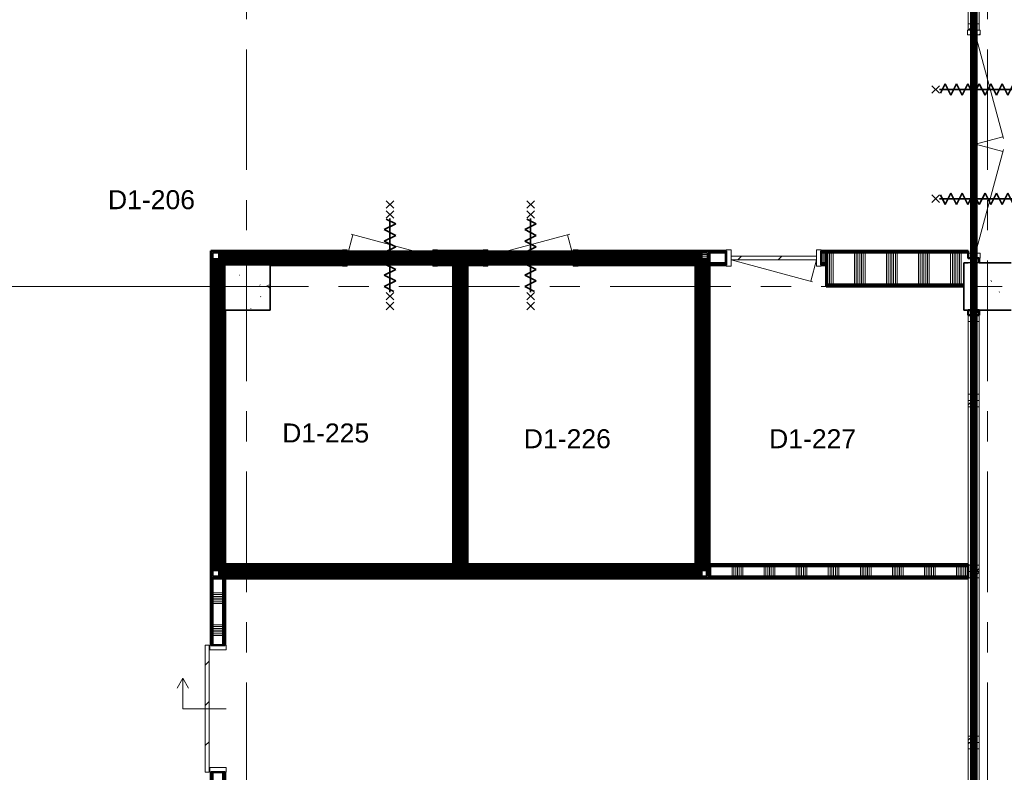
# Model space of a CAD drawing. Extents: x -2538 to 83400, y -8040 to 61900.
# Tile 97 of 105: x 67812 to 78177, y 33885 to 41810. Entities that reach past the tile are written whole.
import ezdxf

# ---------------------------------------------------------------- set-up
doc = ezdxf.new("R2010")
doc.units = 0
doc.header["$LTSCALE"] = 100
for name, pattern in [('SCHEIDING_BRANDWEREND30', [4, 0.8, -2.4, 0.8]), ('SCHEIDING_BRANDWEREND60', [3.2, 0.8, -1.6, 0.8]), ('stramien', [22.225, 12.7, -3.175, 3.175, -3.175])]:
    doc.linetypes.add(name, pattern=pattern)
for name, color, linetype, lineweight in [('00---0--FM-RUIMTENR', 7, 'Continuous', 18), ('BA20----_WANDEN', 14, 'Continuous', 50), ('BL$1A---_ALGEMEEN', 7, 'Continuous', 18), ('BL$7A---_STRAMIEN', 7, 'Continuous', 18), ('BL$8F---_HID-WAND', 7, 'Continuous', 18), ('BL20----_WANDEN', 7, 'Continuous', 25), ('BL28----_CONSTRUCTIES', 4, 'Continuous', 18), ('BL30----_BRANDSYMBOLEN', 14, 'Continuous', 35), ('BL30----_KOZIJNEN', 14, 'Continuous', 25), ('BL40----_BRANDWERENDESCHEIDING_30MIN', 10, 'SCHEIDING_BRANDWEREND30', 80), ('BL40----_BRANDWERENDESCHEIDING_60MIN', 84, 'SCHEIDING_BRANDWEREND60', 158)]:
    doc.layers.add(name, color=color, linetype=linetype, lineweight=lineweight)
doc.styles.add('Arial', font='arial.ttf', dxfattribs={"height": 200})
pattern_1 = [(50, (1253.4, 5927.3), (728.7365, -63.756), [76.2, -838.2]), (355, (1253.4, 5927.3), (-140.9716, 764.2276), [60.96, -670.56]), (100.451, (1314.1, 5922), (587.77, 700.467), [64.76, -712.36]), (46.184, (1253.4, 6130.5), (1084.316, -168.171), [114.3, -1257.3]), (96.636, (1343.8, 6116.5), (949.61, 989.71), [97.14, -1068.54]), (351.184, (1253.4, 6130.5), (949.62, 989.701), [91.44, -1005.84]), (21, (1355, 6079.7), (606.458, -409.0606), [76.2, -838.2]), (326, (1355, 6079.7), (247.2083, 736.753), [60.96, -670.56]), (71.451, (1405.5, 6045.6), (853.668, 327.6855), [64.76, -712.36]), (37.5, (1253.4, 5927.32), (12.3547, 338.2201), [3.353, -659.079, 3.353, -677.367, -673.1]), (37.5, (1253.4, 5927.32), (12.3547, 338.2201), [-1343.152, 3.353, -669.747]), (7.5, (1253.4, 5927.32), (267.2789, 400.7221), [3.353, -384.759, 3.353, -643.839, -256.54]), (7.5, (1253.4, 5927.32), (267.2789, 400.7221), [-1035.304, 3.353, -253.187]), (327.5, (1026.82, 5927.32), (542.3633, -22.91534), [3.353, -250.647, 3.353, -789.127, -1051.56]), (327.5, (1026.82, 5927.32), (542.3633, -22.91534), [-1046.48, 3.353, -1048.207]), (317.5, (925.22, 5927.3), (592.517, 101.707), [3.353, -326.847, 3.353, -522.935, -746.76]), (317.5, (925.22, 5927.3), (592.517, 101.707), [-856.488, 3.353, -743.407])]
pattern_2 = [(270, (72250, 36075), (500, 2e-12), []), (270, (72200, 36075), (500, 2e-12), []), (270, (72150, 36075), (500, 2e-12), []), (270, (72100, 36075), (500, 2e-12), [])]
pattern_3 = [(180, (69975, 37925), (6e-13, -500), []), (180, (69975, 37975), (6e-13, -500), []), (180, (69975, 38025), (6e-13, -500), []), (180, (69975, 38075), (6e-13, -500), [])]
pattern_4 = [(2e-13, (72375, 37450), (-1e-12, 500), []), (2e-13, (72375, 37400), (-1e-12, 500), []), (2e-13, (72375, 37350), (-1e-12, 500), []), (2e-13, (72375, 37300), (-1e-12, 500), [])]
pattern_5 = [(2e-13, (74925, 37525), (-1e-12, 500), []), (2e-13, (74925, 37475), (-1e-12, 500), []), (2e-13, (74925, 37425), (-1e-12, 500), []), (2e-13, (74925, 37375), (-1e-12, 500), [])]
pattern_6 = [(270, (72250, 39375), (500, 2e-12), []), (270, (72200, 39375), (500, 2e-12), []), (270, (72150, 39375), (500, 2e-12), []), (270, (72100, 39375), (500, 2e-12), [])]
pattern_7 = [(270, (76849, 39375), (500, 2e-12), []), (270, (76799, 39375), (500, 2e-12), []), (270, (76749, 39375), (500, 2e-12), []), (270, (76699, 39375), (500, 2e-12), [])]
pattern_8 = [(180, (69975, 23375), (6e-13, -500), []), (180, (69975, 23425), (6e-13, -500), []), (180, (69975, 23475), (6e-13, -500), []), (180, (69975, 23525), (6e-13, -500), [])]
pattern_9 = [(270, (76236.5, 36075), (500, 2e-12), []), (270, (76186.5, 36075), (500, 2e-12), []), (270, (76136.5, 36075), (500, 2e-12), []), (270, (76086.5, 36075), (500, 2e-12), [])]

# ---------------------------------------------------------------- blocks, each defined once
blk = doc.blocks.new('32_DR_AMC_s_dubbele deur met bovenpaneel_dt5 - 2400x2700_wbdbo30-2935296-1')
at = {"layer": 'BL30----_KOZIJNEN', "lineweight": 18}
h = blk.add_hatch(dxfattribs=at)
h.set_pattern_fill('FP_421', color=256, style=0, pattern_type=2)
h.set_pattern_definition([(135, (34692.7, -76601.6), (-500, -500), []), (135, (34692.7, -76431.6), (-500, -500), []), (135, (34692.7, -76421.6), (-500, -500), []), (135, (34692.7, -76411.6), (-500, -500), []), (135, (34692.7, -76401.6), (-500, -500), []), (135, (34692.7, -76391.6), (-500, -500), []), (135, (34692.7, -76381.6), (-500, -500), []), (135, (34692.7, -76371.6), (-500, -500), [])])
h.paths.add_polyline_path([(1320, 4), (1320, 67), (1270, 67), (1270, -67), (1320, -67)], flags=0)
h.paths.add_polyline_path([(-1030, 67), (-1080, 67), (-1080, -67), (-1030, -67)], flags=0)
h = blk.add_hatch(dxfattribs=at)
h.set_pattern_fill('FP_420', color=256, style=0, pattern_type=2)
h.set_pattern_definition([(135, (34692.68, -76601.6), (-212.132, -212.132), [])])
h.paths.add_polyline_path([(120, 20), (40, 20), (40, -20), (120, -20)], flags=0)
h.paths.add_polyline_path([(-950, -20), (-950, 20), (-1030, 20), (-1030, -20)], flags=0)
at = {"layer": 'BL30----_BRANDSYMBOLEN'}
for p, q in [((-415, 499), (-495, 419)), ((-495, 499), (-415, 419)), ((-455, 416), (-455, -359)), ((-455, 416), (-455, -359)), ((655, 499), (735, 419)), ((735, 499), (655, 419)), ((695, 416), (695, -359)), ((695, 416), (695, -359)), ((-515, 299), (-395, 359)), ((-395, 359), (-495, 409)), ((635, 359), (735, 409)), ((755, 299), (635, 359)), ((-395, 239), (-515, 299)), ((-515, 179), (-395, 239)), ((635, 239), (755, 299)), ((755, 179), (635, 239)), ((-395, 119), (-515, 179)), ((-515, 59), (-395, 119)), ((635, 119), (755, 179)), ((755, 59), (635, 119)), ((-395, -1), (-515, 59)), ((635, -1), (755, 59)), ((-515, -61), (-395, -1)), ((-395, -121), (-515, -61)), ((755, -61), (635, -1)), ((635, -121), (755, -61)), ((-515, -181), (-395, -121)), ((-395, -241), (-515, -181)), ((755, -181), (635, -121)), ((635, -241), (755, -181)), ((-515, -301), (-395, -241)), ((-415, -351), (-515, -301)), ((755, -301), (635, -241)), ((655, -351), (755, -301)), ((-495, -361), (-415, -441)), ((-415, -361), (-495, -441)), ((735, -361), (655, -441)), ((655, -361), (735, -441))]:
    blk.add_line(p, q, dxfattribs=at)
at = {"layer": 'BL30----_KOZIJNEN', "lineweight": 18}
for p, q in [((-1030, 20), (62, 313)), ((1270, 20), (178, 313)), ((120, 20), (43, 307)), ((120, 20), (197, 307)), ((-1080, 67), (-1080, -67)), ((-1030, 67), (-1080, 67)), ((-1030, -67), (-1030, 67)), ((-950, 20), (-1030, 20)), ((-1030, 20), (-1030, -20)), ((-950, -20), (-950, 20)), ((-950, 20), (40, 20)), ((40, 3), (-950, 3)), ((-950, 3), (-950, -3)), ((120, 20), (40, 20)), ((40, 20), (40, -20)), ((40, -3), (40, 3)), ((120, -20), (120, 20)), ((200, 20), (120, 20)), ((120, 20), (120, -20)), ((200, -20), (200, 20)), ((200, 20), (1190, 20)), ((1190, 3), (200, 3)), ((200, 3), (200, -3)), ((1270, 20), (1190, 20)), ((1190, 20), (1190, -20)), ((1190, -3), (1190, 3)), ((1320, 67), (1270, 67)), ((1270, 67), (1270, -67)), ((1270, -20), (1270, 20)), ((1320, -67), (1320, 67)), ((-1080, -67), (-1030, -67)), ((-1030, -20), (-950, -20)), ((-950, -3), (40, -3)), ((40, -20), (-950, -20)), ((40, -20), (120, -20)), ((120, -20), (200, -20)), ((200, -3), (1190, -3)), ((1190, -20), (200, -20)), ((1190, -20), (1270, -20)), ((1270, -67), (1320, -67))]:
    blk.add_line(p, q, dxfattribs=at)
blk = doc.blocks.new('32_WN_AMC_h_raam met bovenlicht - 900x2700 bovenlicht 2014_wbdbo30-V82-1')
at = {"layer": 'BL30----_KOZIJNEN', "lineweight": 18}
h = blk.add_hatch(dxfattribs=at)
h.set_pattern_fill('FP_423', color=256, style=0, pattern_type=2)
h.set_pattern_definition([(315, (-36222.68, 76601.61), (91.92388, 91.92388), [])])
h.paths.add_polyline_path([(-450, -57), (-383, -57), (-383, 57), (-450, 57)], flags=0)
h.paths.add_polyline_path([(383, -4), (383, -57), (450, -57), (450, 57), (383, 57)], flags=0)
for p, q in [((-450, 57), (-450, -57)), ((-383, 57), (-450, 57)), ((-383, -57), (-383, 57)), ((-225, 57), (-383, 57)), ((383, 57), (-75, 57)), ((450, 57), (383, 57)), ((383, 57), (383, -57)), ((450, -57), (450, 57)), ((-450, -57), (-383, -57)), ((-383, -57), (383, -57)), ((383, -57), (450, -57))]:
    blk.add_line(p, q, dxfattribs=at)
at = {"layer": 'BL30----_KOZIJNEN'}
for p, q in [((383, 3), (-383, 3)), ((-383, 3), (-383, -3)), ((383, -3), (383, 3)), ((-383, -3), (383, -3))]:
    blk.add_line(p, q, dxfattribs=at)
blk = doc.blocks.new('32_DR_AMC_s_enkele deur_L_dt1 - 1000x2160-V83-1')
at = {"layer": 'BL30----_KOZIJNEN', "lineweight": 18}
h = blk.add_hatch(dxfattribs=at)
h.set_pattern_fill('FP_424', color=256, style=0, pattern_type=2)
h.set_pattern_definition([(225, (74496.6, 33372.68), (212.132, -212.132), [])])
h.paths.add_polyline_path([(-450, 20), (-450, -20), (450, -20), (450, 20), (447, 20)], flags=0)
for p, q in [((-450, 20), (-390, 245)), ((450, 20), (-409, 250)), ((-450, 85), (-500, 85)), ((-500, 85), (-500, -85)), ((-450, -85), (-450, 85)), ((450, 20), (-450, 20)), ((-450, 20), (-450, -20)), ((500, 85), (450, 85)), ((450, 85), (450, -85)), ((450, -20), (450, 20)), ((500, -85), (500, 85)), ((-500, -85), (-450, -85)), ((-450, -20), (450, -20)), ((450, -85), (500, -85))]:
    blk.add_line(p, q, dxfattribs=at)
blk = doc.blocks.new('32_DR_AMC_s_enkele deur_L_dt1 - 1000x2160_wbdbo60-2935166-1')
at = {"layer": 'BL30----_KOZIJNEN', "lineweight": 18}
h = blk.add_hatch(dxfattribs=at)
h.set_pattern_fill('FP_425', color=256, style=0, pattern_type=2)
h.set_pattern_definition([(45, (-70456.6, -33372.68), (-212.132, 212.132), [])])
h.paths.add_polyline_path([(450, -20), (450, 20), (-450, 20), (-450, -20), (185, -20)], flags=0)
at = {"layer": 'BL30----_BRANDSYMBOLEN'}
for p, q in [((-40, 604), (40, 524)), ((40, 604), (-40, 524)), ((40, 499), (-40, 419)), ((-40, 499), (40, 419)), ((0, 416), (0, -359)), ((0, 416), (0, -359)), ((-60, 299), (60, 359)), ((60, 359), (-40, 409)), ((60, 239), (-60, 299)), ((-60, 179), (60, 239)), ((60, 119), (-60, 179)), ((-60, 59), (60, 119)), ((60, -1), (-60, 59)), ((-60, -61), (60, -1)), ((60, -121), (-60, -61)), ((-60, -181), (60, -121)), ((60, -241), (-60, -181)), ((-60, -301), (60, -241)), ((40, -351), (-60, -301)), ((-40, -361), (40, -441)), ((40, -361), (-40, -441)), ((-40, -466), (40, -546)), ((40, -466), (-40, -546))]:
    blk.add_line(p, q, dxfattribs=at)
at = {"layer": 'BL30----_KOZIJNEN', "lineweight": 18}
for p, q in [((-450, 20), (-390, 245)), ((450, 20), (-409, 250)), ((-450, 85), (-500, 85)), ((-500, 85), (-500, -85)), ((-450, -85), (-450, 85)), ((450, 20), (-450, 20)), ((-450, 20), (-450, -20)), ((500, 85), (450, 85)), ((450, 85), (450, -85)), ((450, -20), (450, 20)), ((500, -85), (500, 85)), ((-500, -85), (-450, -85)), ((-450, -20), (450, -20)), ((450, -85), (500, -85))]:
    blk.add_line(p, q, dxfattribs=at)
blk = doc.blocks.new('32_DR_AMC_s_enkele deur_R_dt1 - 1000x2160_wbdbo60-V84-1')
at = {"layer": 'BL30----_KOZIJNEN', "lineweight": 18}
h = blk.add_hatch(dxfattribs=at)
h.set_pattern_fill('FP_427', color=256, style=0, pattern_type=2)
h.set_pattern_definition([(45, (-71936.6, -33372.7), (-500, 500), []), (45, (-71766.6, -33372.7), (-500, 500), []), (45, (-71756.6, -33372.7), (-500, 500), []), (45, (-71746.6, -33372.7), (-500, 500), []), (45, (-71736.6, -33372.7), (-500, 500), []), (45, (-71726.6, -33372.7), (-500, 500), []), (45, (-71716.6, -33372.7), (-500, 500), []), (45, (-71706.6, -33372.7), (-500, 500), [])])
h.paths.add_polyline_path([(500, -85), (500, 85), (450, 85), (450, -85)], flags=0)
h.paths.add_polyline_path([(-450, -85), (-450, 85), (-500, 85), (-500, -85)], flags=0)
h = blk.add_hatch(dxfattribs=at)
h.set_pattern_fill('FP_426', color=256, style=0, pattern_type=2)
h.set_pattern_definition([(45, (-71936.6, -33372.68), (-212.132, 212.132), [])])
h.paths.add_polyline_path([(450, -20), (450, 20), (-450, 20), (-450, -20), (409, -20)], flags=0)
at = {"layer": 'BL30----_BRANDSYMBOLEN'}
for p, q in [((-40, 604), (40, 524)), ((40, 604), (-40, 524)), ((40, 499), (-40, 419)), ((-40, 499), (40, 419)), ((0, 416), (0, -359)), ((0, 416), (0, -359)), ((-60, 299), (60, 359)), ((60, 359), (-40, 409)), ((60, 239), (-60, 299)), ((-60, 179), (60, 239)), ((60, 119), (-60, 179)), ((-60, 59), (60, 119)), ((60, -1), (-60, 59)), ((-60, -61), (60, -1)), ((60, -121), (-60, -61)), ((-60, -181), (60, -121)), ((60, -241), (-60, -181)), ((-60, -301), (60, -241)), ((40, -351), (-60, -301)), ((-40, -361), (40, -441)), ((40, -361), (-40, -441)), ((-40, -466), (40, -546)), ((40, -466), (-40, -546))]:
    blk.add_line(p, q, dxfattribs=at)
at = {"layer": 'BL30----_KOZIJNEN', "lineweight": 18}
for p, q in [((-450, 20), (414, 251)), ((450, 20), (390, 245)), ((-450, 85), (-500, 85)), ((-500, 85), (-500, -85)), ((-450, -85), (-450, 85)), ((450, 20), (-450, 20)), ((-450, 20), (-450, -20)), ((500, 85), (450, 85)), ((450, 85), (450, -85)), ((450, -20), (450, 20)), ((500, -85), (500, 85)), ((-500, -85), (-450, -85)), ((-450, -20), (450, -20)), ((450, -85), (500, -85))]:
    blk.add_line(p, q, dxfattribs=at)
blk = doc.blocks.new('32_DR_AMC_s_enkele schuifdeur_dt1 - 1340x2160-2919432-1')
at = {"layer": 'BL30----_KOZIJNEN', "lineweight": 18}
h = blk.add_hatch(dxfattribs=at)
h.set_pattern_fill('FP_434', color=256, style=0, pattern_type=2)
h.set_pattern_definition([(315, (-28302.68, 68646.6), (212.132, 212.132), [])])
h.paths.add_polyline_path([(-345, 95), (995, 95), (995, 135), (-345, 135)], flags=0)
at = {"layer": 'BL$1A---_ALGEMEEN'}
for p, q in [((645, 371), (541, 431)), ((325, -85), (325, 371)), ((325, 371), (645, 371)), ((645, 371), (541, 311))]:
    blk.add_line(p, q, dxfattribs=at)
at = {"layer": 'BL30----_KOZIJNEN', "lineweight": 18}
for p, q in [((995, 135), (-345, 135)), ((-345, 135), (-345, 95)), ((995, 95), (995, 135)), ((-345, 95), (995, 95)), ((-295, 85), (-345, 85)), ((-345, 85), (-345, -85)), ((-295, -85), (-295, 85)), ((995, 85), (945, 85)), ((945, 85), (945, -85)), ((995, -85), (995, 85)), ((-345, -85), (-295, -85)), ((945, -85), (995, -85))]:
    blk.add_line(p, q, dxfattribs=at)
blk = doc.blocks.new('32_WN_AMC_h_raam met bovenlicht - 900x2700 bovenlicht 2014_wbdbo30-V85-1')
at = {"layer": 'BL30----_KOZIJNEN', "lineweight": 18}
h = blk.add_hatch(dxfattribs=at)
h.set_pattern_fill('FP_435', color=256, style=0, pattern_type=2)
h.set_pattern_definition([(135, (32322.68, -76601.61), (-91.92388, -91.92388), [])])
h.paths.add_polyline_path([(450, 57), (383, 57), (383, -57), (450, -57), (450, 4)], flags=0)
h.paths.add_polyline_path([(-383, 57), (-450, 57), (-450, -57), (-383, -57), (-383, 4)], flags=0)
for p, q in [((-450, 57), (-450, -57)), ((-383, 57), (-450, 57)), ((-383, -57), (-383, 57)), ((383, 57), (-383, 57)), ((450, 57), (383, 57)), ((383, 57), (383, -57)), ((450, -57), (450, 57)), ((-450, -57), (-383, -57)), ((-383, -57), (383, -57)), ((383, -57), (450, -57))]:
    blk.add_line(p, q, dxfattribs=at)
at = {"layer": 'BL30----_KOZIJNEN'}
for p, q in [((383, 3), (-383, 3)), ((-383, 3), (-383, -3)), ((383, -3), (383, 3)), ((-383, -3), (383, -3))]:
    blk.add_line(p, q, dxfattribs=at)
blk = doc.blocks.new('32_WN_AMC_h_raam met bovenlicht - 1800x2700 bovenlicht 2014_wbdbo30-2957930-1')
at = {"layer": 'BL30----_KOZIJNEN', "lineweight": 18}
h = blk.add_hatch(dxfattribs=at)
h.set_pattern_fill('FP_436', color=256, style=0, pattern_type=2)
h.set_pattern_definition([(135, (29172.68, -76601.61), (-91.92388, -91.92388), [])])
h.paths.add_polyline_path([(900, -57), (900, 57), (833, 57), (833, -57)], flags=0)
h.paths.add_polyline_path([(-833, -57), (-833, 57), (-900, 57), (-900, -57)], flags=0)
for p, q in [((-900, 57), (-900, -57)), ((-833, 57), (-900, 57)), ((-833, -57), (-833, 57)), ((833, 57), (-833, 57)), ((900, 57), (833, 57)), ((833, 57), (833, -57)), ((900, -57), (900, 57)), ((-900, -57), (-833, -57)), ((-825, -57), (833, -57)), ((833, -57), (900, -57))]:
    blk.add_line(p, q, dxfattribs=at)
at = {"layer": 'BL30----_KOZIJNEN'}
for p, q in [((833, 3), (-833, 3)), ((-833, 3), (-833, -3)), ((833, -3), (833, 3)), ((-833, -3), (833, -3))]:
    blk.add_line(p, q, dxfattribs=at)
blk = doc.blocks.new('32_WN_AMC_h_raam met bovenlicht - 1800x2700 bovenlicht 2014_wbdbo30-V86-1')
at = {"layer": 'BL30----_KOZIJNEN', "lineweight": 18}
h = blk.add_hatch(dxfattribs=at)
h.set_pattern_fill('FP_437', color=256, style=0, pattern_type=2)
h.set_pattern_definition([(135, (30972.68, -76601.61), (-91.92388, -91.92388), [])])
h.paths.add_polyline_path([(900, -57), (900, 57), (833, 57), (833, -57)], flags=0)
h.paths.add_polyline_path([(-833, 57), (-900, 57), (-900, -57), (-833, -57), (-833, 4)], flags=0)
for p, q in [((-900, 57), (-900, -57)), ((-833, 57), (-900, 57)), ((-833, -57), (-833, 57)), ((833, 57), (-833, 57)), ((900, 57), (833, 57)), ((833, 57), (833, -57)), ((900, -57), (900, 57)), ((-900, -57), (-833, -57)), ((-833, -57), (825, -57)), ((833, -57), (900, -57))]:
    blk.add_line(p, q, dxfattribs=at)
at = {"layer": 'BL30----_KOZIJNEN'}
for p, q in [((833, 3), (-833, 3)), ((-833, 3), (-833, -3)), ((833, -3), (833, 3)), ((-833, -3), (833, -3))]:
    blk.add_line(p, q, dxfattribs=at)
blk = doc.blocks.new('32_WN_AMC_h_raam met bovenlicht - 1800x2700 bovenlicht 2014_wbdbo30-V87-1')
at = {"layer": 'BL30----_KOZIJNEN', "lineweight": 18}
h = blk.add_hatch(dxfattribs=at)
h.set_pattern_fill('FP_438', color=256, style=0, pattern_type=2)
h.set_pattern_definition([(135, (27372.68, -76601.61), (-91.92388, -91.92388), [])])
h.paths.add_polyline_path([(900, 57), (833, 57), (833, -57), (900, -57)], flags=0)
h.paths.add_polyline_path([(-833, 4), (-833, 57), (-900, 57), (-900, -57), (-833, -57)], flags=0)
for p, q in [((-900, 57), (-900, -57)), ((-833, 57), (-900, 57)), ((-833, -57), (-833, 57)), ((833, 57), (-833, 57)), ((900, 57), (833, 57)), ((833, 57), (833, -57)), ((900, -57), (900, 57)), ((-900, -57), (-833, -57)), ((-833, -57), (833, -57)), ((833, -57), (900, -57))]:
    blk.add_line(p, q, dxfattribs=at)
at = {"layer": 'BL30----_KOZIJNEN'}
for p, q in [((833, 3), (-833, 3)), ((-833, 3), (-833, -3)), ((833, -3), (833, 3)), ((-833, -3), (833, -3))]:
    blk.add_line(p, q, dxfattribs=at)

msp = doc.modelspace()

# ---------------------------------------------------------------- hatches: boundary and pattern name
at = {"layer": 'BA20----_WANDEN', "lineweight": 18}
h = msp.add_hatch(dxfattribs=at)
h.set_pattern_fill('FP_121', color=256, angle=90, style=0, pattern_type=2)
h.set_pattern_definition(pattern_3)
h.paths.add_polyline_path([(69837.5, 35937.5), (69837.5, 39375), (69825, 39375), (69825, 35937.5)], flags=0)
h = msp.add_hatch(dxfattribs=at)
h.set_pattern_fill('FP_305', color=256, angle=-270, style=0, pattern_type=2)
h.set_pattern_definition(pattern_6)
h.paths.add_polyline_path([(75050, 39362.5), (75062.5, 39362.5), (75062.5, 39375), (73690, 39375), (73690, 39362.5), (74925, 39362.5)], flags=0)
h.paths.add_polyline_path([(72690, 39362.5), (72690, 39375), (72210, 39375), (72210, 39362.5)], flags=0)
h.paths.add_polyline_path([(71210, 39362.5), (71210, 39375), (69837.5, 39375), (69837.5, 39362.5), (69975, 39362.5)], flags=0)
h = msp.add_hatch(dxfattribs=at)
h.set_pattern_fill('FP_121', color=256, angle=90, style=0, pattern_type=2)
h.set_pattern_definition(pattern_3)
h.paths.add_polyline_path([(69850, 35950), (69850, 39362.5), (69837.5, 39362.5), (69837.5, 35950)], flags=0)
h = msp.add_hatch(dxfattribs=at)
h.set_pattern_fill('FP_305', color=256, angle=-270, style=0, pattern_type=2)
h.set_pattern_definition(pattern_6)
h.paths.add_polyline_path([(74950, 39350), (75050, 39351), (75050, 39362.5), (73690, 39362.5), (73690, 39350), (74925, 39350)], flags=0)
h.paths.add_polyline_path([(72690, 39350), (72690, 39362.5), (72210, 39362.5), (72210, 39350)], flags=0)
h.paths.add_polyline_path([(71210, 39350), (71210, 39362.5), (69850, 39362.5), (69850, 39350), (69975, 39350)], flags=0)
h = msp.add_hatch(dxfattribs=at)
h.set_pattern_fill('FP_122', color=256, angle=90, style=0, pattern_type=2)
h.set_pattern_definition([(180, (69975, 37725), (4e-13, -337.5), []), (180, (69975, 37743.75), (4e-13, -337.5), []), (180, (69975, 37762.5), (4e-13, -337.5), []), (180, (69975, 37781.25), (4e-13, -337.5), []), (180, (69975, 37800), (4e-13, -337.5), []), (180, (69975, 37818.75), (4e-13, -337.5), []), (180, (69975, 37837.5), (4e-13, -337.5), [])])
h.paths.add_polyline_path([(69850, 36050), (69950, 36050), (69950, 39350), (69850, 39350), (69850, 36075)], flags=0)
h = msp.add_hatch(dxfattribs=at)
h.set_pattern_fill('FP_306', color=256, angle=-270, style=0, pattern_type=2)
h.set_pattern_definition([(270, (72450, 39375), (337.5, 1e-12), []), (270, (72431.25, 39375), (337.5, 1e-12), []), (270, (72412.5, 39375), (337.5, 1e-12), []), (270, (72393.75, 39375), (337.5, 1e-12), []), (270, (72375, 39375), (337.5, 1e-12), []), (270, (72356.25, 39375), (337.5, 1e-12), []), (270, (72337.5, 39375), (337.5, 1e-12), [])])
h.paths.add_polyline_path([(69950, 39250), (71210, 39250), (71210, 39350), (69950, 39350)], flags=0)
h.paths.add_polyline_path([(74937.5, 39250), (74950, 39250), (74950, 39350), (73690, 39350), (73690, 39250), (74925, 39250)], flags=0)
h.paths.add_polyline_path([(72500, 39250), (72690, 39250), (72690, 39350), (72210, 39350), (72210, 39250), (72400, 39250)], flags=0)
h = msp.add_hatch(dxfattribs=at)
h.set_pattern_fill('FP_304', color=256, angle=90, style=0, pattern_type=2)
h.set_pattern_definition([(2e-13, (74925, 37725), (-9e-13, 337.5), []), (2e-13, (74925, 37706.25), (-9e-13, 337.5), []), (2e-13, (74925, 37687.5), (-9e-13, 337.5), []), (2e-13, (74925, 37668.75), (-9e-13, 337.5), []), (2e-13, (74925, 37650), (-9e-13, 337.5), []), (2e-13, (74925, 37631.25), (-9e-13, 337.5), []), (2e-13, (74925, 37612.5), (-9e-13, 337.5), [])])
h.paths.add_polyline_path([(75050, 36050), (75050, 39350), (74950, 39350), (74950, 36050)], flags=0)
h = msp.add_hatch(dxfattribs=at)
h.set_pattern_fill('FP_303', color=256, angle=90, style=0, pattern_type=2)
h.set_pattern_definition(pattern_5)
h.paths.add_polyline_path([(75050, 35950), (75062.5, 35950), (75062.5, 39362.5), (75050, 39362.5), (75050, 36050)], flags=0)
h = msp.add_hatch(dxfattribs=at)
h.set_pattern_fill('FP_303', color=256, angle=90, style=0, pattern_type=2)
h.set_pattern_definition(pattern_5)
h.paths.add_polyline_path([(75075, 35937.5), (75075, 39375), (75062.5, 39375), (75062.5, 35937.5)], flags=0)
h = msp.add_hatch(dxfattribs=at)
h.set_pattern_fill('FP_651', color=256, angle=-270, style=0, pattern_type=2)
h.set_pattern_definition([(270, (75687.5, 39375), (337.5, 1e-12), []), (270, (75668.75, 39375), (337.5, 1e-12), []), (270, (75650, 39375), (337.5, 1e-12), []), (270, (75631.25, 39375), (337.5, 1e-12), []), (270, (75612.5, 39375), (337.5, 1e-12), []), (270, (75593.75, 39375), (337.5, 1e-12), []), (270, (75575, 39375), (337.5, 1e-12), [])])
h.paths.add_polyline_path([(76300, 39250), (76300, 39350), (76250, 39350), (76250, 39250)], flags=0)
h.paths.add_polyline_path([(75250, 39250), (75250, 39350), (75075, 39350), (75075, 39250)], flags=0)
h = msp.add_hatch(dxfattribs=at)
h.set_pattern_fill('FP_337', color=256, angle=-270, style=0, pattern_type=2)
h.set_pattern_definition(pattern_7)
h.paths.add_polyline_path([(77798, 39362.5), (77798, 39375), (76300, 39375), (76300, 39362.5), (76936.4, 39362.5)], flags=0)
h = msp.add_hatch(dxfattribs=at)
h.set_pattern_fill('FP_337', color=256, angle=-270, style=0, pattern_type=2)
h.set_pattern_definition(pattern_7)
h.paths.add_polyline_path([(77798, 39350), (77798, 39362.5), (76300, 39362.5), (76300, 39350), (76936.4, 39350)], flags=0)
h = msp.add_hatch(dxfattribs=at)
h.set_pattern_fill('FP_338', color=256, angle=-270, style=0, pattern_type=2)
h.set_pattern_definition([(270, (77049, 39375), (337.5, 1e-12), []), (270, (77030.25, 39375), (337.5, 1e-12), []), (270, (77011.5, 39375), (337.5, 1e-12), []), (270, (76992.75, 39375), (337.5, 1e-12), []), (270, (76974, 39375), (337.5, 1e-12), []), (270, (76955.25, 39375), (337.5, 1e-12), []), (270, (76936.5, 39375), (337.5, 1e-12), [])])
h.paths.add_polyline_path([(77750, 39025), (77750, 39250), (77912, 39250), (77912, 39300), (77798, 39300), (77798, 39350), (76300, 39350), (76300, 39025), (76936.4, 39025)], flags=0)
h = msp.add_hatch(dxfattribs=at)
h.set_pattern_fill('FP_305', color=256, angle=-270, style=0, pattern_type=2)
h.set_pattern_definition(pattern_6)
h.paths.add_polyline_path([(74937.5, 39237.5), (74937.5, 39250), (73690, 39250), (73690, 39237.5), (74925, 39237.5)], flags=0)
h.paths.add_polyline_path([(72690, 39237.5), (72690, 39250), (72500, 39250), (72500, 39237.5), (72512.5, 39237.5)], flags=0)
h.paths.add_polyline_path([(72387.5, 39237.5), (72400, 39237.5), (72400, 39250), (72210, 39250), (72210, 39237.5)], flags=0)
h.paths.add_polyline_path([(70450, 39237.5), (71210, 39237.5), (71210, 39250), (70450, 39250)], flags=0)
h = msp.add_hatch(dxfattribs=at)
h.set_pattern_fill('FP_305', color=256, angle=-270, style=0, pattern_type=2)
h.set_pattern_definition(pattern_6)
h.paths.add_polyline_path([(74925, 39225), (74925, 39237.5), (73690, 39237.5), (73690, 39225), (74828.8, 39225)], flags=0)
h.paths.add_polyline_path([(72375, 39225), (72387.5, 39225), (72387.5, 39237.5), (72210, 39237.5), (72210, 39225)], flags=0)
h.paths.add_polyline_path([(72690, 39225), (72690, 39237.5), (72512.5, 39237.5), (72512.5, 39225), (72525, 39225)], flags=0)
h.paths.add_polyline_path([(71210, 39225), (71210, 39237.5), (70450, 39237.5), (70450, 39225)], flags=0)
h = msp.add_hatch(dxfattribs=at)
h.set_pattern_fill('FP_301', color=256, angle=90, style=0, pattern_type=2)
h.set_pattern_definition(pattern_4)
h.paths.add_polyline_path([(72387.5, 36075), (72387.5, 39225), (72375, 39225), (72375, 36075)], flags=0)
h = msp.add_hatch(dxfattribs=at)
h.set_pattern_fill('FP_301', color=256, angle=90, style=0, pattern_type=2)
h.set_pattern_definition(pattern_4)
h.paths.add_polyline_path([(72387.5, 36062.5), (72400, 36062.5), (72400, 39237.5), (72387.5, 39237.5), (72387.5, 36075)], flags=0)
h = msp.add_hatch(dxfattribs=at)
h.set_pattern_fill('FP_302', color=256, angle=90, style=0, pattern_type=2)
h.set_pattern_definition([(2e-13, (72375, 37650), (-9e-13, 337.5), []), (2e-13, (72375, 37631.25), (-9e-13, 337.5), []), (2e-13, (72375, 37612.5), (-9e-13, 337.5), []), (2e-13, (72375, 37593.75), (-9e-13, 337.5), []), (2e-13, (72375, 37575), (-9e-13, 337.5), []), (2e-13, (72375, 37556.25), (-9e-13, 337.5), []), (2e-13, (72375, 37537.5), (-9e-13, 337.5), [])])
h.paths.add_polyline_path([(72500, 36050), (72500, 39250), (72400, 39250), (72400, 36050)], flags=0)
h = msp.add_hatch(dxfattribs=at)
h.set_pattern_fill('FP_301', color=256, angle=90, style=0, pattern_type=2)
h.set_pattern_definition(pattern_4)
h.paths.add_polyline_path([(72512.5, 36062.5), (72512.5, 39237.5), (72500, 39237.5), (72500, 36062.5)], flags=0)
h = msp.add_hatch(dxfattribs=at)
h.set_pattern_fill('FP_301', color=256, angle=90, style=0, pattern_type=2)
h.set_pattern_definition(pattern_4)
h.paths.add_polyline_path([(72525, 36075), (72525, 39225), (72512.5, 39225), (72512.5, 36075)], flags=0)
h = msp.add_hatch(dxfattribs=at)
h.set_pattern_fill('FP_303', color=256, angle=90, style=0, pattern_type=2)
h.set_pattern_definition(pattern_5)
h.paths.add_polyline_path([(74925, 36075), (74937.5, 36075), (74937.5, 39237.5), (74925, 39237.5), (74925, 37677.2)], flags=0)
h = msp.add_hatch(dxfattribs=at)
h.set_pattern_fill('FP_303', color=256, angle=90, style=0, pattern_type=2)
h.set_pattern_definition(pattern_5)
h.paths.add_polyline_path([(74950, 36062.5), (74950, 39250), (74937.5, 39250), (74937.5, 36062.5)], flags=0)
h = msp.add_hatch(dxfattribs=at)
h.set_pattern_fill('FP_337', color=256, angle=-270, style=0, pattern_type=2)
h.set_pattern_definition(pattern_7)
h.paths.add_polyline_path([(77750, 39012.5), (77750, 39025), (76300, 39025), (76300, 39012.5), (76936.4, 39012.5)], flags=0)
h = msp.add_hatch(dxfattribs=at)
h.set_pattern_fill('FP_337', color=256, angle=-270, style=0, pattern_type=2)
h.set_pattern_definition(pattern_7)
h.paths.add_polyline_path([(77750, 39000), (77750, 39012.5), (76300, 39012.5), (76300, 39000), (76936.4, 39000)], flags=0)
h = msp.add_hatch(dxfattribs=at)
h.set_pattern_fill('FP_121', color=256, angle=90, style=0, pattern_type=2)
h.set_pattern_definition(pattern_3)
h.paths.add_polyline_path([(69950, 36062.5), (69962.5, 36062.5), (69962.5, 38750), (69950, 38750), (69950, 36075)], flags=0)
h = msp.add_hatch(dxfattribs=at)
h.set_pattern_fill('FP_121', color=256, angle=90, style=0, pattern_type=2)
h.set_pattern_definition(pattern_3)
h.paths.add_polyline_path([(69975, 36075), (69975, 38750), (69962.5, 38750), (69962.5, 36075)], flags=0)
h = msp.add_hatch(dxfattribs=at)
h.set_pattern_fill('FP_44', color=256, style=0, pattern_type=2)
h.set_pattern_definition([(45, (1253.4, 5927.3), (-353.5534, 353.5534), [])])
h.paths.add_polyline_path([(77912, 31450), (77912, 31500), (77798, 31500), (77798, 31450)], flags=0)
h.paths.add_polyline_path([(77798, 38700), (77912, 38700), (77912, 38750), (77798, 38750)], flags=0)
h = msp.add_hatch(dxfattribs=at)
h.set_pattern_fill('FP_119', color=256, angle=-270, style=0, pattern_type=2)
h.set_pattern_definition(pattern_2)
h.paths.add_polyline_path([(74937.5, 36062.5), (74937.5, 36075), (72512.5, 36075), (72512.5, 36062.5), (74126.3, 36062.5)], flags=0)
h.paths.add_polyline_path([(72387.5, 36062.5), (72387.5, 36075), (69962.5, 36075), (69962.5, 36062.5), (71316.2, 36062.5)], flags=0)
h = msp.add_hatch(dxfattribs=at)
h.set_pattern_fill('FP_654', color=256, angle=-270, style=0, pattern_type=2)
h.set_pattern_definition(pattern_9)
h.paths.add_polyline_path([(77798, 36062.5), (77798, 36075), (75075, 36075), (75075, 36062.5), (77638.9, 36062.5)], flags=0)
h = msp.add_hatch(dxfattribs=at)
h.set_pattern_fill('FP_120', color=256, angle=-270, style=0, pattern_type=2)
h.set_pattern_definition([(270, (72450, 36075), (337.5, 1e-12), []), (270, (72431.25, 36075), (337.5, 1e-12), []), (270, (72412.5, 36075), (337.5, 1e-12), []), (270, (72393.75, 36075), (337.5, 1e-12), []), (270, (72375, 36075), (337.5, 1e-12), []), (270, (72356.25, 36075), (337.5, 1e-12), []), (270, (72337.5, 36075), (337.5, 1e-12), [])])
h.paths.add_polyline_path([(75050, 35950), (75050, 36050), (69850, 36050), (69850, 35950), (74126.3, 35950)], flags=0)
h = msp.add_hatch(dxfattribs=at)
h.set_pattern_fill('FP_119', color=256, angle=-270, style=0, pattern_type=2)
h.set_pattern_definition(pattern_2)
h.paths.add_polyline_path([(74126.3, 36050), (74950, 36050), (74950, 36062.5), (72500, 36062.5), (72500, 36050)], flags=0)
h.paths.add_polyline_path([(72400, 36050), (72400, 36062.5), (69950, 36062.5), (69950, 36050), (71316.2, 36050)], flags=0)
h = msp.add_hatch(dxfattribs=at)
h.set_pattern_fill('FP_654', color=256, angle=-270, style=0, pattern_type=2)
h.set_pattern_definition(pattern_9)
h.paths.add_polyline_path([(77798, 36050), (77798, 36062.5), (75075, 36062.5), (75075, 36050), (77638.9, 36050)], flags=0)
h = msp.add_hatch(dxfattribs=at)
h.set_pattern_fill('FP_655', color=256, angle=-270, style=0, pattern_type=2)
h.set_pattern_definition([(270, (76436.5, 36075), (337.5, 1e-12), []), (270, (76417.75, 36075), (337.5, 1e-12), []), (270, (76399, 36075), (337.5, 1e-12), []), (270, (76380.25, 36075), (337.5, 1e-12), []), (270, (76361.5, 36075), (337.5, 1e-12), []), (270, (76342.75, 36075), (337.5, 1e-12), []), (270, (76324, 36075), (337.5, 1e-12), [])])
h.paths.add_polyline_path([(77798, 35950), (77798, 36050), (75075, 36050), (75075, 35950), (77638.9, 35950)], flags=0)
h = msp.add_hatch(dxfattribs=at)
h.set_pattern_fill('FP_119', color=256, angle=-270, style=0, pattern_type=2)
h.set_pattern_definition(pattern_2)
h.paths.add_polyline_path([(75075, 35925), (75075, 35937.5), (69825, 35937.5), (69825, 35925), (74126.3, 35925)], flags=0)
h = msp.add_hatch(dxfattribs=at)
h.set_pattern_fill('FP_652', color=256, angle=90, style=0, pattern_type=2)
h.set_pattern_definition(pattern_8)
h.paths.add_polyline_path([(69837.5, 10425), (69837.5, 11450), (69825, 11450), (69825, 10425)], flags=0)
h.paths.add_polyline_path([(69825, 12790), (69837.5, 12790), (69837.5, 18410), (69825, 18410), (69825, 13128)], flags=0)
h.paths.add_polyline_path([(69837.5, 19750), (69837.5, 21650), (69825, 21650), (69825, 19750)], flags=0)
h.paths.add_polyline_path([(69837.5, 22990), (69837.5, 26750), (69825, 26750), (69825, 22990)], flags=0)
h.paths.add_polyline_path([(69837.5, 28090), (69837.5, 33885), (69825, 33885), (69825, 28090)], flags=0)
h.paths.add_polyline_path([(69825, 35225), (69837.5, 35225), (69837.5, 35925), (69825, 35925), (69825, 35445.5)], flags=0)
h = msp.add_hatch(dxfattribs=at)
h.set_pattern_fill('FP_119', color=256, angle=-270, style=0, pattern_type=2)
h.set_pattern_definition(pattern_2)
h.paths.add_polyline_path([(75062.5, 35937.5), (75062.5, 35950), (69837.5, 35950), (69837.5, 35937.5), (74126.3, 35937.5)], flags=0)
h = msp.add_hatch(dxfattribs=at)
h.set_pattern_fill('FP_652', color=256, angle=90, style=0, pattern_type=2)
h.set_pattern_definition(pattern_8)
h.paths.add_polyline_path([(69837.5, 10437.5), (69850, 10437.5), (69850, 11450), (69837.5, 11450), (69837.5, 10450)], flags=0)
h.paths.add_polyline_path([(69850, 12790), (69850, 18410), (69837.5, 18410), (69837.5, 12790)], flags=0)
h.paths.add_polyline_path([(69837.5, 19750), (69850, 19750), (69850, 21650), (69837.5, 21650), (69837.5, 19823.3)], flags=0)
h.paths.add_polyline_path([(69850, 22990), (69850, 26750), (69837.5, 26750), (69837.5, 22990)], flags=0)
h.paths.add_polyline_path([(69837.5, 28090), (69850, 28090), (69850, 33885), (69837.5, 33885), (69837.5, 30982)], flags=0)
h.paths.add_polyline_path([(69837.5, 35225), (69850, 35225), (69850, 35925), (69837.5, 35925), (69837.5, 35445.5)], flags=0)
h = msp.add_hatch(dxfattribs=at)
h.set_pattern_fill('FP_653', color=256, angle=90, style=0, pattern_type=2)
h.set_pattern_definition([(180, (69975, 23175), (4e-13, -337.5), []), (180, (69975, 23193.75), (4e-13, -337.5), []), (180, (69975, 23212.5), (4e-13, -337.5), []), (180, (69975, 23231.25), (4e-13, -337.5), []), (180, (69975, 23250), (4e-13, -337.5), []), (180, (69975, 23268.75), (4e-13, -337.5), []), (180, (69975, 23287.5), (4e-13, -337.5), [])])
h.paths.add_polyline_path([(69950, 10450), (69950, 11450), (69850, 11450), (69850, 10450), (69911.1, 10450)], flags=0)
h.paths.add_polyline_path([(69850, 12790), (69950, 12790), (69950, 18410), (69850, 18410), (69850, 13128)], flags=0)
h.paths.add_polyline_path([(69950, 19750), (69950, 21650), (69850, 21650), (69850, 19750)], flags=0)
h.paths.add_polyline_path([(69850, 22990), (69950, 22990), (69950, 26750), (69850, 26750), (69850, 24286.7)], flags=0)
h.paths.add_polyline_path([(69950, 28090), (69950, 33885), (69850, 33885), (69850, 28090)], flags=0)
h.paths.add_polyline_path([(69950, 35225), (69950, 35925), (69850, 35925), (69850, 35225)], flags=0)
h = msp.add_hatch(dxfattribs=at)
h.set_pattern_fill('FP_652', color=256, angle=90, style=0, pattern_type=2)
h.set_pattern_definition(pattern_8)
h.paths.add_polyline_path([(69950, 10550), (69962.5, 10550), (69962.5, 11450), (69950, 11450), (69950, 10896.3)], flags=0)
h.paths.add_polyline_path([(69950, 12790), (69962.5, 12790), (69962.5, 15350), (69950, 15350), (69950, 13128)], flags=0)
h.paths.add_polyline_path([(69962.5, 15850), (69962.5, 18410), (69950, 18410), (69950, 15850)], flags=0)
h.paths.add_polyline_path([(69962.5, 19750), (69962.5, 20650), (69950, 20650), (69950, 19750)], flags=0)
h.paths.add_polyline_path([(69950, 20750), (69962.5, 20750), (69962.5, 21650), (69950, 21650)], flags=0)
h.paths.add_polyline_path([(69950, 22990), (69962.5, 22990), (69962.5, 23150), (69950, 23150)], flags=0)
h.paths.add_polyline_path([(69950, 23650), (69962.5, 23650), (69962.5, 25450.1), (69950, 25450.1), (69950, 24286.7)], flags=0)
h.paths.add_polyline_path([(69950, 25550.1), (69962.5, 25550.1), (69962.5, 26750), (69950, 26750), (69950, 26518.5)], flags=0)
h.paths.add_polyline_path([(69950, 28090), (69962.5, 28090), (69962.5, 30950), (69950, 30950)], flags=0)
h.paths.add_polyline_path([(69950, 31550), (69962.5, 31550), (69962.5, 33885), (69950, 33885), (69950, 33213.7)], flags=0)
h.paths.add_polyline_path([(69962.5, 35225), (69962.5, 35925), (69950, 35925), (69950, 35225)], flags=0)
h = msp.add_hatch(dxfattribs=at)
h.set_pattern_fill('FP_652', color=256, angle=90, style=0, pattern_type=2)
h.set_pattern_definition(pattern_8)
h.paths.add_polyline_path([(69975, 10562.5), (69975, 11450), (69962.5, 11450), (69962.5, 10562.5)], flags=0)
h.paths.add_polyline_path([(69962.5, 12790), (69975, 12790), (69975, 15350), (69962.5, 15350), (69962.5, 13128)], flags=0)
h.paths.add_polyline_path([(69975, 15850), (69975, 18410), (69962.5, 18410), (69962.5, 15850)], flags=0)
h.paths.add_polyline_path([(69975, 19750), (69975, 20637.5), (69962.5, 20637.5), (69962.5, 19750)], flags=0)
h.paths.add_polyline_path([(69975, 20762.5), (69975, 21650), (69962.5, 21650), (69962.5, 20762.5)], flags=0)
h.paths.add_polyline_path([(69962.5, 22990), (69975, 22990), (69975, 23150), (69962.5, 23150)], flags=0)
h.paths.add_polyline_path([(69962.5, 23650), (69975, 23650), (69975, 25437.6), (69962.5, 25437.6), (69962.5, 24286.7)], flags=0)
h.paths.add_polyline_path([(69962.5, 25562.6), (69975, 25562.6), (69975, 26750), (69962.5, 26750), (69962.5, 26518.5)], flags=0)
h.paths.add_polyline_path([(69962.5, 28090), (69975, 28090), (69975, 30950), (69962.5, 30950)], flags=0)
h.paths.add_polyline_path([(69962.5, 31562.5), (69975, 31562.5), (69975, 33885), (69962.5, 33885), (69962.5, 33213.7)], flags=0)
h.paths.add_polyline_path([(69975, 35225), (69975, 35925), (69962.5, 35925), (69962.5, 35225)], flags=0)
h = msp.add_hatch(dxfattribs=at)
h.set_pattern_fill('FP_654', color=256, angle=-270, style=0, pattern_type=2)
h.set_pattern_definition(pattern_9)
h.paths.add_polyline_path([(77798, 35937.5), (77798, 35950), (75075, 35950), (75075, 35937.5), (77638.9, 35937.5)], flags=0)
h = msp.add_hatch(dxfattribs=at)
h.set_pattern_fill('FP_654', color=256, angle=-270, style=0, pattern_type=2)
h.set_pattern_definition(pattern_9)
h.paths.add_polyline_path([(77798, 35925), (77798, 35937.5), (75075, 35937.5), (75075, 35925), (77638.9, 35925)], flags=0)
at = {"layer": 'BL28----_CONSTRUCTIES'}
h = msp.add_hatch(dxfattribs=at)
h.set_pattern_fill('FP_1', color=256, style=0, pattern_type=2)
h.set_pattern_definition(pattern_1)
h.paths.add_polyline_path([(69975, 38750), (70450, 38750), (70450, 39250), (69950, 39250), (69950, 38750), (69962.5, 38750)], flags=0)
h = msp.add_hatch(dxfattribs=at)
h.set_pattern_fill('FP_1', color=256, style=0, pattern_type=2)
h.set_pattern_definition(pattern_1)
h.paths.add_polyline_path([(77750, 38750), (78250, 38750), (78250, 39250), (77750, 39250), (77750, 39000)], flags=0)

# ---------------------------------------------------------------- linework, layer by layer
at = {"layer": 'BL$7A---_STRAMIEN', "linetype": 'stramien'}
for p, q in [((70200, -2000), (70200, 60900)), ((78000, -2000), (78000, 60900)), ((-1537.7, 39000), (83400, 39000)), ((-1537.7, 39000), (83400, 39000))]:
    msp.add_line(p, q, dxfattribs=at)
at = {"layer": 'BL$8F---_HID-WAND'}
msp.add_line((67275, 39000), (69825, 39000), dxfattribs=at)
at = {"layer": 'BL20----_WANDEN', "lineweight": 50}
for p, q in [((69825, 39375), (69825, 35225)), ((71210, 39375), (69825, 39375)), ((71210, 39225), (71210, 39375)), ((72690, 39375), (72210, 39375)), ((72210, 39375), (72210, 39225)), ((72690, 39225), (72690, 39375)), ((75250, 39375), (73690, 39375)), ((73690, 39375), (73690, 39225)), ((75075, 39375), (75075, 36075)), ((75250, 39225), (75250, 39375)), ((77798, 39375), (76250, 39375)), ((76250, 39375), (76250, 39225)), ((76300, 39000), (76300, 39375)), ((77798, 39300), (77798, 39375)), ((77912, 39300), (77798, 39300)), ((77912, 39250), (77912, 39300)), ((70450, 39225), (71210, 39225)), ((72210, 39225), (72375, 39225)), ((72375, 39225), (72375, 36075)), ((72525, 36075), (72525, 39225)), ((72525, 39225), (72690, 39225)), ((73690, 39225), (74925, 39225)), ((74925, 39225), (74925, 36075)), ((75075, 39225), (75250, 39225)), ((76250, 39225), (76300, 39225)), ((76300, 39000), (77750, 39000)), ((69975, 36075), (69975, 38750)), ((77912, 38750), (77798, 38750)), ((77798, 38750), (77798, 38700)), ((77798, 38700), (77912, 38700)), ((77912, 38700), (77912, 38750)), ((72375, 36075), (69975, 36075)), ((74925, 36075), (72525, 36075)), ((77798, 36075), (75075, 36075)), ((75075, 36075), (75075, 35925)), ((77798, 35925), (77798, 36075)), ((77798, 35925), (69825, 35925)), ((69975, 35225), (69975, 35925)), ((69825, 35225), (69975, 35225)), ((69825, 33885), (69825, 28090)), ((69975, 33885), (69825, 33885)), ((69975, 31575), (69975, 33885))]:
    msp.add_line(p, q, dxfattribs=at)
at = {"layer": 'BL20----_WANDEN'}
for p, q in [((69837.5, 35937.5), (69837.5, 39362.5)), ((71210, 39362.5), (69837.5, 39362.5)), ((69850, 35950), (69850, 39350)), ((71210, 39350), (69850, 39350)), ((72690, 39362.5), (72210, 39362.5)), ((72690, 39350), (72210, 39350)), ((75062.5, 39362.5), (73690, 39362.5)), ((75050, 39350), (73690, 39350)), ((75050, 39350), (75050, 35950)), ((75062.5, 39362.5), (75062.5, 35937.5)), ((75250, 39362.5), (75075, 39362.5)), ((75250, 39350), (75075, 39350)), ((77798, 39362.5), (76250, 39362.5)), ((77798, 39350), (76250, 39350)), ((69950, 38750), (69950, 39250)), ((71210, 39250), (69975, 39250)), ((70450, 39250), (70450, 39225)), ((71210, 39237.5), (70450, 39237.5)), ((72400, 39250), (72210, 39250)), ((72387.5, 39237.5), (72210, 39237.5)), ((72387.5, 39237.5), (72387.5, 36062.5)), ((72400, 39250), (72400, 36050)), ((72500, 39250), (72500, 36050)), ((72690, 39250), (72500, 39250)), ((72512.5, 39237.5), (72512.5, 36062.5)), ((72690, 39237.5), (72512.5, 39237.5)), ((74950, 39250), (73690, 39250)), ((74937.5, 39237.5), (73690, 39237.5)), ((74937.5, 39237.5), (74937.5, 36062.5)), ((74950, 39250), (74950, 36050)), ((75250, 39250), (75075, 39250)), ((75250, 39237.5), (75075, 39237.5)), ((76300, 39250), (76250, 39250)), ((76300, 39237.5), (76250, 39237.5)), ((77750, 39000), (77750, 39250)), ((77750, 39250), (77798, 39250)), ((77750, 39025), (76300, 39025)), ((77750, 39012.5), (76300, 39012.5)), ((69975, 38750), (69950, 38750)), ((69950, 36050), (69950, 38750)), ((69962.5, 36062.5), (69962.5, 38750)), ((72400, 36050), (69950, 36050)), ((72387.5, 36062.5), (69962.5, 36062.5)), ((74950, 36050), (72500, 36050)), ((74937.5, 36062.5), (72512.5, 36062.5)), ((77798, 36062.5), (75075, 36062.5)), ((77798, 36050), (75075, 36050)), ((75062.5, 35937.5), (69837.5, 35937.5)), ((69837.5, 35225), (69837.5, 35925)), ((75050, 35950), (69850, 35950)), ((69850, 35225), (69850, 35925)), ((69950, 35225), (69950, 35925)), ((69962.5, 35225), (69962.5, 35925)), ((77798, 35950), (75075, 35950)), ((77798, 35937.5), (75075, 35937.5)), ((69837.5, 28090), (69837.5, 33885)), ((69850, 28090), (69850, 33885)), ((69950, 31550), (69950, 33885)), ((69962.5, 31562.5), (69962.5, 33885))]:
    msp.add_line(p, q, dxfattribs=at)
at = {"layer": 'BL28----_CONSTRUCTIES', "lineweight": 25}
for p, q in [((69962.5, 39250), (69950, 39250)), ((69950, 39250), (69950, 38750)), ((69975, 39250), (69962.5, 39250)), ((70450, 39250), (69975, 39250)), ((70450, 39237.5), (70450, 39250)), ((70450, 39225), (70450, 39237.5)), ((77798, 39250), (77750, 39250)), ((77750, 39250), (77750, 39025)), ((77912, 39250), (77798, 39250)), ((77750, 39025), (77750, 39012.5)), ((77750, 39012.5), (77750, 39000)), ((69950, 38750), (69962.5, 38750)), ((69962.5, 38750), (69975, 38750))]:
    msp.add_line(p, q, dxfattribs=at)
at = {"layer": 'BL28----_CONSTRUCTIES', "lineweight": 35}
for p, q in [((70450, 38750), (70450, 39225)), ((78250, 39250), (77912, 39250)), ((77750, 39000), (77750, 38750)), ((69975, 38750), (70450, 38750)), ((77750, 38750), (78250, 38750))]:
    msp.add_line(p, q, dxfattribs=at)
at = {"layer": 'BL40----_BRANDWERENDESCHEIDING_30MIN', "const_width": 80, "flags": 128}
msp.add_lwpolyline([(77855, 43250), (77855, 11350)], dxfattribs=at)
at = {"layer": 'BL40----_BRANDWERENDESCHEIDING_60MIN', "const_width": 160, "flags": 128}
for points in [[(69900, 39300), (75000, 39300)], [(69900, 36000), (69900, 39300)], [(72450, 39300), (72450, 36000)], [(75000, 39300), (75000, 36000)], [(75000, 36000), (69900, 36000)]]:
    msp.add_lwpolyline(points, dxfattribs=at)

# ---------------------------------------------------------------- block references
at = {"layer": 'BL30----_KOZIJNEN'}
for name, p, rotation in [('32_WN_AMC_h_raam met bovenlicht - 900x2700 bovenlicht 2014_wbdbo30-V82-1', (77855, 42150), 90), ('32_DR_AMC_s_dubbele deur met bovenpaneel_dt5 - 2400x2700_wbdbo30-2935296-1', (77855, 40620), 270), ('32_DR_AMC_s_enkele deur_L_dt1 - 1000x2160-V83-1', (75750, 39300), 180), ('32_WN_AMC_h_raam met bovenlicht - 900x2700 bovenlicht 2014_wbdbo30-V85-1', (77855, 38250), 269.9999999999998), ('32_WN_AMC_h_raam met bovenlicht - 1800x2700 bovenlicht 2014_wbdbo30-V86-1', (77855, 36900), 269.9999999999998), ('32_WN_AMC_h_raam met bovenlicht - 1800x2700 bovenlicht 2014_wbdbo30-2957930-1', (77855, 35100), 269.9999999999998), ('32_DR_AMC_s_enkele schuifdeur_dt1 - 1340x2160-2919432-1', (69900, 34230), 89.99999999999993), ('32_WN_AMC_h_raam met bovenlicht - 1800x2700 bovenlicht 2014_wbdbo30-V87-1', (77855, 33300), 269.9999999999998)]:
    msp.add_blockref(name, p, dxfattribs=dict(at, rotation=rotation))
for name, p in [('32_DR_AMC_s_enkele deur_L_dt1 - 1000x2160_wbdbo60-2935166-1', (71710, 39300)), ('32_DR_AMC_s_enkele deur_R_dt1 - 1000x2160_wbdbo60-V84-1', (73190, 39300))]:
    msp.add_blockref(name, p, dxfattribs=at)

# ---------------------------------------------------------------- texts
at = {"layer": '00---0--FM-RUIMTENR', "char_height": 200, "width": 1130.379, "attachment_point": 1, "style": 'Arial'}
for s, insert in [('D1-206', (68741.3, 40014.6)), ('D1-225', (70575.3, 37558.1)), ('D1-226', (73119, 37497.4)), ('D1-227', (75700.7, 37497.4))]:
    msp.add_mtext(s, dxfattribs=dict(at, insert=insert))

doc.saveas('drawing.dxf')
